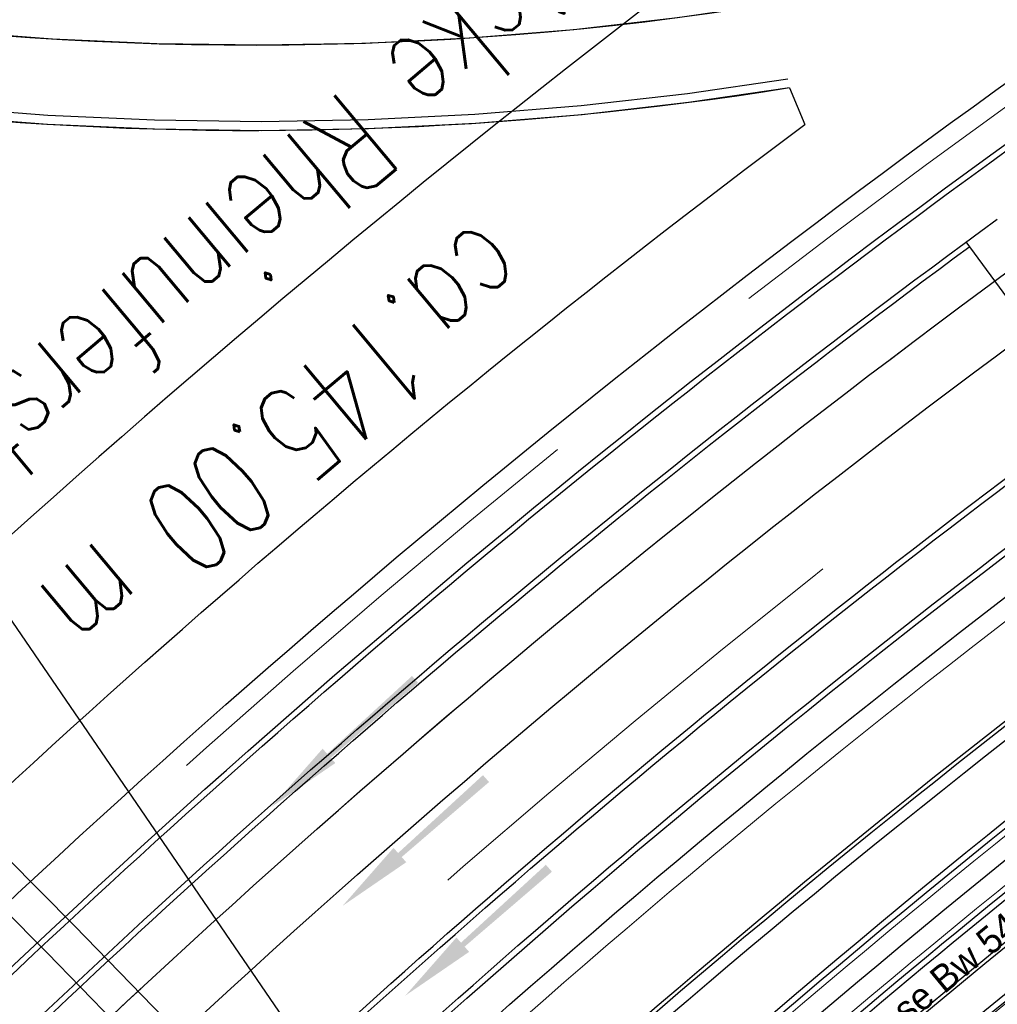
# Model space of a CAD drawing. Header units: metres. Extents: x 3458045 to 3462392, y 5482308 to 5484762.
# Tile 169 of 256: x 3459712 to 3459737, y 5483688 to 5483714. Entities that reach past the tile are written whole.
import ezdxf

# ---------------------------------------------------------------- set-up
doc = ezdxf.new("R2010")
doc.units = ezdxf.units.M
for name, pattern in [('AUSGEZOGEN', [2, 1, 1]), ('VERDECKT', [9.525, 6.35, -3.175]), ('VERDECKT2', [4.7625, 3.175, -1.5875])]:
    doc.linetypes.add(name, pattern=pattern)
for name, color, linetype in [('SP_ACHSE_6522', 7, 'CONTINUOUS'), ('SP_ACHSE_6721', 7, 'CONTINUOUS'), ('SP_ACHSE_6731', 7, 'CONTINUOUS'), ('SP_ACHSE_8521', 7, 'CONTINUOUS'), ('SP_ACHSE_8559', 7, 'CONTINUOUS'), ('SP_ACHSE_8901', 7, 'CONTINUOUS'), ('SP_ACHSE_8911', 7, 'CONTINUOUS'), ('SP_AXIS', 7, 'CONTINUOUS'), ('SP_BW5xx-BrückenB44', 7, 'CONTINUOUS'), ('SP_BW5xx-StwRheinuferstraße', 7, 'CONTINUOUS'), ('SP_StadtbahnFluchtweg', 1, 'CONTINUOUS'), ('SP_TEXT', 2, 'CONTINUOUS'), ('SP_Trogwand_L7+8', 2, 'CONTINUOUS'), ('SP_Tunnelwand_L7+8', 2, 'VERDECKT2'), ('SP_Vb_Planung', 10, 'CONTINUOUS'), ('SP_VERM', 1, 'CONTINUOUS'), ('T__AXIS', 3, 'CONTINUOUS')]:
    doc.layers.add(name, color=color, linetype=linetype)
doc.styles.add('K_ISOCP', font='k_isocp.shx')
doc.styles.add('SP_F', font='romans.shx', dxfattribs={"width": 0.7, "bigfont": 'sp_f.shx'})
doc.linetypes.add('EISENBAHN', pattern='A,0.15,[130,ltypeshp.shx,S=0.25,R=0,X=0,Y=0],0.15', length=0.3)

msp = doc.modelspace()

# ---------------------------------------------------------------- hatches: boundary and pattern name
at = {"layer": 'SP_BW5xx-BrückenB44'}
for points in [[(3459719.912, 5483694.4203), (3459719.7925, 5483694.5549), (3459722.0695, 5483696.5088), (3459721.9102, 5483696.6883), (3459719.6996, 5483694.6596), (3459719.5801, 5483694.7942), (3459718.2502, 5483693.2797)], [(3459721.7594, 5483691.8365), (3459721.6399, 5483691.9711), (3459723.9169, 5483693.925), (3459723.7576, 5483694.1045), (3459721.547, 5483692.0758), (3459721.4275, 5483692.2104), (3459720.0976, 5483690.6959)], [(3459723.3982, 5483689.5011), (3459723.2787, 5483689.6357), (3459725.5557, 5483691.5897), (3459725.3964, 5483691.7692), (3459723.1858, 5483689.7404), (3459723.0663, 5483689.8751), (3459721.7364, 5483688.3605)]]:
    msp.add_hatch(color=154, dxfattribs=at).paths.add_polyline_path(points)

# ---------------------------------------------------------------- linework, layer by layer
at = {"layer": 'SP_ACHSE_6522'}
msp.add_lwpolyline([(3459690.7881, 5483531.9132, -0.2377022), (3459686.1518, 5483610.9287, -0.0061985), (3459687.0669, 5483612.9743, -0.0121933), (3459689.202, 5483617.3074, -0.0105958), (3459691.5324, 5483621.5387, -0.0089985), (3459694.0269, 5483625.6756, -0.0074011), (3459696.6557, 5483629.7285, -0.0058038), (3459699.3906, 5483633.7106, -0.0926184), (3459762.8248, 5483695.6159, -0.000188), (3459762.9764, 5483695.717, -0.0049276), (3459767.5685, 5483698.7086, -0.0035197), (3459772.2105, 5483701.6223, -0.0021118), (3459776.885, 5483704.4835, -0.0007039), (3459781.5756, 5483707.3183), (3459851.7814, 5483749.6586)], format="xyb", dxfattribs=at)
at = {"layer": 'SP_ACHSE_6721'}
msp.add_lwpolyline([(3459679.7641, 5483534.8411, -0.2153203), (3459678.2508, 5483614.3812, -0.0091566), (3459679.763, 5483617.7339, -0.0118607), (3459682.128, 5483622.4365, -0.0103948), (3459684.7, 5483627.0294, -0.0089289), (3459687.4477, 5483631.5195, -0.0074631), (3459690.341, 5483635.9173, -0.0059973), (3459693.3517, 5483640.2356, -0.0909405), (3459758.1619, 5483702.9627, -0.0001847), (3459758.3163, 5483703.0655, -0.0048411), (3459762.9923, 5483706.1077, -0.0034579), (3459767.7182, 5483709.072, -0.0020747), (3459772.4766, 5483711.9837, -0.0006916), (3459777.2511, 5483714.8692), (3459883.1578, 5483778.7402)], format="xyb", dxfattribs=at)
at = {"layer": 'SP_ACHSE_6731'}
msp.add_lwpolyline([(3459881.431, 5483781.605), (3459775.3544, 5483717.6418, 0.0006868), (3459770.5464, 5483714.7367, 0.0020604), (3459765.7545, 5483711.8051, 0.003434), (3459760.995, 5483708.8211, 0.0048076), (3459756.2855, 5483705.7591, 0.0001835), (3459756.13, 5483705.6556, 0.0917105), (3459689.9388, 5483641.4448, 0.005897), (3459686.9574, 5483637.1459, 0.0073719), (3459684.0911, 5483632.7695, 0.0088469), (3459681.3683, 5483628.3025, 0.0103219), (3459678.8188, 5483623.7345, 0.011797), (3459676.4739, 5483619.0584, 0.0045035), (3459675.7031, 5483617.3858, 0.2228231), (3459677.0437, 5483532.3132, 0.0025401)], format="xyb", dxfattribs=at)
at = {"layer": 'SP_ACHSE_8521'}
msp.add_lwpolyline([(3459667.116, 5483524.3467, -0.2255197), (3459663.8072, 5483620.7334, -0.0051343), (3459664.7675, 5483622.8858, -0.011674), (3459667.3044, 5483628.0892, -0.0103411), (3459670.0679, 5483633.176, -0.0090081), (3459673.0262, 5483638.1522, -0.0076752), (3459676.1489, 5483643.027, -0.0063424), (3459679.407, 5483647.8124, -0.0936983), (3459747.1614, 5483714.0324, -0.0004892), (3459747.5816, 5483714.3114, -0.0047607), (3459752.3417, 5483717.3973, -0.0034005), (3459757.1515, 5483720.4051, -0.0020403), (3459761.9938, 5483723.3604, -0.0006801), (3459766.8521, 5483726.2893), (3459833.8685, 5483766.6082)], format="xyb", dxfattribs=at)
at = {"layer": 'SP_ACHSE_8559'}
msp.add_lwpolyline([(3459696.9548, 5483536.2327, -0.2344318), (3459692.8953, 5483607.6275, -0.0063737), (3459693.7491, 5483609.5568, -0.0124985), (3459695.7467, 5483613.6421, -0.0108016), (3459697.9326, 5483617.63, -0.0091049), (3459700.2755, 5483621.5278, -0.0074082), (3459702.7459, 5483625.3463, -0.0057115), (3459705.3156, 5483629.0986, -0.0928262), (3459766.845, 5483689.2823, -0.0001911), (3459766.9943, 5483689.382, -0.005006), (3459771.5129, 5483692.3293, -0.0035757), (3459776.0813, 5483695.1986, -0.0021454), (3459780.6824, 5483698.0155, -0.0007151), (3459785.2995, 5483700.806), (3459855.6534, 5483743.2356)], format="xyb", dxfattribs=at)
at = {"layer": 'SP_ACHSE_8901'}
msp.add_lwpolyline([(3459478.4179, 5483881.5975), (3459663.5917, 5483703.287, -0.0763528), (3459773.4733, 5483559.3038, -0.0026415)], format="xyb", dxfattribs=at)
at = {"layer": 'SP_ACHSE_8911'}
msp.add_lwpolyline([(3459777.2173, 5483559.7474, 0.0769413), (3459666.0197, 5483705.8087), (3459480.8452, 5483884.1198, 0.0146052)], format="xyb", dxfattribs=at)
at = {"layer": 'SP_AXIS'}
for points in [[(3459777.2173, 5483559.7474, 0.0769413), (3459666.0197, 5483705.8087), (3459480.8452, 5483884.1198, 0.0146052)], [(3459478.4179, 5483881.5975), (3459663.5917, 5483703.287, -0.0763528), (3459773.4733, 5483559.3038, -0.0026415)], [(3459881.431, 5483781.605), (3459775.3544, 5483717.6418, 0.0006868), (3459770.5464, 5483714.7367, 0.0020604), (3459765.7545, 5483711.8051, 0.003434), (3459760.995, 5483708.8211, 0.0048076), (3459756.2855, 5483705.7591, 0.0001835), (3459756.13, 5483705.6556, 0.0917105), (3459689.9388, 5483641.4448, 0.005897), (3459686.9574, 5483637.1459, 0.0073719), (3459684.0911, 5483632.7695, 0.0088469), (3459681.3683, 5483628.3025, 0.0103219), (3459678.8188, 5483623.7345, 0.011797), (3459676.4739, 5483619.0584, 0.0045035), (3459675.7031, 5483617.3858, 0.2228231), (3459677.0437, 5483532.3132, 0.0025401)], [(3459679.7641, 5483534.8411, -0.2153203), (3459678.2508, 5483614.3812, -0.0091566), (3459679.763, 5483617.7339, -0.0118607), (3459682.128, 5483622.4365, -0.0103948), (3459684.7, 5483627.0294, -0.0089289), (3459687.4477, 5483631.5195, -0.0074631), (3459690.341, 5483635.9173, -0.0059973), (3459693.3517, 5483640.2356, -0.0909405), (3459758.1619, 5483702.9627, -0.0001847), (3459758.3163, 5483703.0655, -0.0048411), (3459762.9923, 5483706.1077, -0.0034579), (3459767.7182, 5483709.072, -0.0020747), (3459772.4766, 5483711.9837, -0.0006916), (3459777.2511, 5483714.8692), (3459883.1578, 5483778.7402)], [(3459667.116, 5483524.3467, -0.2255197), (3459663.8072, 5483620.7334, -0.0051343), (3459664.7675, 5483622.8858, -0.011674), (3459667.3044, 5483628.0892, -0.0103411), (3459670.0679, 5483633.176, -0.0090081), (3459673.0262, 5483638.1522, -0.0076752), (3459676.1489, 5483643.027, -0.0063424), (3459679.407, 5483647.8124, -0.0936983), (3459747.1614, 5483714.0324, -0.0004892), (3459747.5816, 5483714.3114, -0.0047607), (3459752.3417, 5483717.3973, -0.0034005), (3459757.1515, 5483720.4051, -0.0020403), (3459761.9938, 5483723.3604, -0.0006801), (3459766.8521, 5483726.2893), (3459833.8685, 5483766.6082)], [(3459690.7881, 5483531.9132, -0.2377022), (3459686.1518, 5483610.9287, -0.0061985), (3459687.0669, 5483612.9743, -0.0121933), (3459689.202, 5483617.3074, -0.0105958), (3459691.5324, 5483621.5387, -0.0089985), (3459694.0269, 5483625.6756, -0.0074011), (3459696.6557, 5483629.7285, -0.0058038), (3459699.3906, 5483633.7106, -0.0926184), (3459762.8248, 5483695.6159, -0.000188), (3459762.9764, 5483695.717, -0.0049276), (3459767.5685, 5483698.7086, -0.0035197), (3459772.2105, 5483701.6223, -0.0021118), (3459776.885, 5483704.4835, -0.0007039), (3459781.5756, 5483707.3183), (3459851.7814, 5483749.6586)]]:
    msp.add_lwpolyline(points, format="xyb", dxfattribs=at)
at = {"layer": 'SP_BW5xx-BrückenB44', "color": 96}
msp.add_line((3459731.745, 5483712.0067), (3459732.1465, 5483711.0587), dxfattribs=at)
msp.add_line((3459731.745, 5483712.0067), (3459732.1465, 5483711.0587), dxfattribs=at)
at = {"layer": 'SP_BW5xx-BrückenB44', "color": 96, "ltscale": 0.5}
msp.add_line((3459739.7158, 5483703.3997), (3459736.3507, 5483708.0017), dxfattribs=at)
at = {"layer": 'SP_BW5xx-BrückenB44', "color": 40}
msp.add_lwpolyline([(3459727.3223, 5483657.2027), (3459734.6895, 5483661.7593), (3459726.7799, 5483674.5042), (3459718.9094, 5483687.2732), (3459710.2263, 5483699.9582), (3459701.4903, 5483712.1543), (3459691.4426, 5483723.8012), (3459680.3652, 5483734.5497), (3459668.375, 5483744.3516), (3459662.4435, 5483736.6838), (3459673.7676, 5483727.6016), (3459684.261, 5483717.5004), (3459694.001, 5483706.5986), (3459703.0788, 5483694.6146), (3459711.2625, 5483682.5436), (3459719.236, 5483669.775), (3459727.3223, 5483657.2027)], close=True, dxfattribs=at)
at = {"layer": 'SP_BW5xx-BrückenB44', "color": 96, "linetype": 'VERDECKT', "lineweight": 13, "ltscale": 2, "flags": 128}
for points in [[(3459662.4661, 5483617.5053, -0.0077788), (3459663.8072, 5483620.7334, -0.0051343), (3459664.7675, 5483622.8858, -0.011674), (3459667.3044, 5483628.0892, -0.0103411), (3459670.0679, 5483633.176, -0.0090081), (3459673.0262, 5483638.1522, -0.0076752), (3459676.1489, 5483643.027, -0.0063424), (3459679.407, 5483647.8124, -0.0936983), (3459747.1614, 5483714.0324, -0.0004892), (3459747.5816, 5483714.3114, -0.0047607), (3459752.3417, 5483717.3973, -0.0034005), (3459757.1515, 5483720.4051, -0.0020403), (3459761.9938, 5483723.3604, -0.0006801), (3459766.8521, 5483726.2893), (3459767.293, 5483726.5545)], [(3459665.4795, 5483616.2878, -0.007822), (3459666.7888, 5483619.44, -0.0051343), (3459667.7218, 5483621.5313, -0.011674), (3459670.1917, 5483626.5972, -0.0103411), (3459672.891, 5483631.5659, -0.0090081), (3459675.7894, 5483636.4414, -0.0076752), (3459678.8583, 5483641.2321, -0.0063424), (3459682.07, 5483645.9494, -0.0936983), (3459748.9617, 5483711.3266, -0.0004892), (3459749.3767, 5483711.6021, -0.0047607), (3459754.0836, 5483714.6535, -0.0034005), (3459758.8559, 5483717.6379, -0.0020403), (3459763.6756, 5483720.5793, -0.0006801), (3459768.5263, 5483723.5037), (3459769.1481, 5483723.8778)], [(3459682.0772, 5483609.5819, -0.007823), (3459683.1687, 5483612.2186, -0.0061985), (3459684.1169, 5483614.3381, -0.0121933), (3459686.3226, 5483618.8146, -0.0105958), (3459688.7195, 5483623.1665, -0.0089985), (3459691.2743, 5483627.4036, -0.0074011), (3459693.9555, 5483631.5372, -0.0058038), (3459696.7332, 5483635.5815, -0.0926184), (3459761.0207, 5483698.3192, -0.000188), (3459761.1743, 5483698.4216, -0.0049276), (3459765.8214, 5483701.4491, -0.0035197), (3459770.5021, 5483704.3871, -0.0021118), (3459775.2001, 5483707.2626, -0.0005769), (3459779.0498, 5483709.5906)], [(3459685.0906, 5483608.3644, -0.0078891), (3459686.1518, 5483610.9287, -0.0061985), (3459687.0669, 5483612.9744, -0.0121933), (3459689.202, 5483617.3074, -0.0105958), (3459691.5324, 5483621.5387, -0.0089985), (3459694.0269, 5483625.6756, -0.0074011), (3459696.6557, 5483629.7285, -0.0058038), (3459699.3906, 5483633.7106, -0.0926184), (3459762.8248, 5483695.6159, -0.000188), (3459762.9764, 5483695.717, -0.0049276), (3459767.5685, 5483698.7086, -0.0035197), (3459772.2105, 5483701.6223, -0.0021118), (3459776.885, 5483704.4835, -0.0006033), (3459780.9048, 5483706.914)], [(3459688.3358, 5483607.0533, -0.0079658), (3459689.3643, 5483609.5396, -0.0061985), (3459690.2438, 5483611.5056, -0.0121933), (3459692.3029, 5483615.6842, -0.0105958), (3459694.5618, 5483619.7856, -0.0089985), (3459696.9911, 5483623.8146, -0.0074011), (3459699.5636, 5483627.7806, -0.0058038), (3459702.2525, 5483631.6958, -0.0926184), (3459764.7677, 5483692.7047, -0.000188), (3459764.9171, 5483692.8043, -0.0049276), (3459769.45, 5483695.7574, -0.0035197), (3459774.0503, 5483698.6448, -0.0021118), (3459778.6996, 5483701.4906, -0.0006319), (3459782.9025, 5483704.0315)], [(3459691.5803, 5483605.7424, -0.0069502), (3459692.4355, 5483607.8239, -0.0063737), (3459693.2944, 5483609.7649, -0.0124985), (3459695.3032, 5483613.8729, -0.0108016), (3459697.4994, 5483617.8797, -0.0091049), (3459699.8517, 5483621.7932, -0.0074082), (3459702.3301, 5483625.6241, -0.0057097), (3459704.9063, 5483629.3858, -0.0928259), (3459766.5672, 5483689.698, -0.0001911), (3459766.7168, 5483689.7979, -0.005006), (3459771.2439, 5483692.7508, -0.0035757), (3459775.8184, 5483695.6239, -0.0021454), (3459780.4232, 5483698.4431, -0.0006933), (3459784.9001, 5483701.1491)]]:
    msp.add_lwpolyline(points, format="xyb", dxfattribs=at)
at = {"layer": 'SP_BW5xx-BrückenB44', "color": 96}
for points in [[(3459664.1798, 5483617.514, -0.0063324), (3459665.2636, 5483620.1016, -0.0051343), (3459666.2106, 5483622.2242, -0.011674), (3459668.7147, 5483627.3604, -0.0103411), (3459671.4469, 5483632.3895, -0.0090081), (3459674.3759, 5483637.3165, -0.0076752), (3459677.4723, 5483642.1503, -0.0063424), (3459680.7078, 5483646.9024, -0.0936983), (3459748.0408, 5483712.7108, -0.0004892), (3459748.4584, 5483712.988, -0.0047607), (3459753.1925, 5483716.0571, -0.0034005), (3459757.9841, 5483719.0534, -0.0020403), (3459762.8153, 5483722.0019, -0.0006412), (3459767.392, 5483724.7615)], [(3459668.7247, 5483614.9767, -0.0078715), (3459669.9997, 5483618.0471, -0.0051343), (3459670.9033, 5483620.0725, -0.011674), (3459673.301, 5483624.9903, -0.0103411), (3459675.9312, 5483629.8318, -0.0090081), (3459678.7652, 5483634.5989, -0.0076752), (3459681.7761, 5483639.2992, -0.0063424), (3459684.9379, 5483643.9431, -0.0936983), (3459750.9005, 5483708.4127, -0.0004892), (3459751.3098, 5483708.6844, -0.0047607), (3459755.9594, 5483711.6987, -0.0034005), (3459760.6914, 5483714.6578, -0.0020403), (3459765.4867, 5483717.5844, -0.0006801), (3459770.3293, 5483720.5038), (3459771.1459, 5483720.9951)], [(3459659.9511, 5483618.5214, -0.0077448), (3459661.3188, 5483621.8129, -0.0051343), (3459662.3019, 5483624.0164, -0.011674), (3459664.8947, 5483629.3345, -0.0103411), (3459667.7117, 5483634.5199, -0.0090081), (3459670.7199, 5483639.5801, -0.0076752), (3459673.8875, 5483644.525, -0.0063424), (3459677.1844, 5483649.3673, -0.0936983), (3459745.6588, 5483716.2907, -0.0004892), (3459746.0835, 5483716.5727, -0.0037356), (3459749.8484, 5483719.0244, -0.0034005)], [(3459670.9622, 5483613.4256, -0.0093683), (3459672.4307, 5483616.9924, -0.0051343), (3459673.3121, 5483618.968, -0.011674), (3459675.6552, 5483623.7737, -0.0103411), (3459678.2331, 5483628.5189, -0.0090081), (3459681.0184, 5483633.2039, -0.0076752), (3459683.9854, 5483637.8357, -0.0063424), (3459687.1093, 5483642.424, -0.0936983), (3459752.3685, 5483706.2064, -0.0004892), (3459752.7734, 5483706.4753, -0.0047607), (3459757.3797, 5483709.4614, -0.0034005), (3459762.0812, 5483712.4014, -0.0020403), (3459766.858, 5483715.3167, -0.0006801), (3459771.6944, 5483718.2324), (3459772.6586, 5483718.8125)], [(3459671.089, 5483614.0214, -0.0079096), (3459672.339, 5483617.0322, -0.0051343), (3459673.2212, 5483619.0097, -0.011674), (3459675.5664, 5483623.8196, -0.0103411), (3459678.1463, 5483628.5684, -0.0090081), (3459680.9333, 5483633.2566, -0.0076752), (3459683.902, 5483637.8909, -0.0063424), (3459687.0274, 5483642.4813, -0.0936983), (3459752.3131, 5483706.2897, -0.0004892), (3459752.7182, 5483706.5586, -0.0047607), (3459757.3261, 5483709.5458, -0.0034005), (3459762.0287, 5483712.4866, -0.0020403), (3459766.8062, 5483715.4023, -0.0006801), (3459771.6429, 5483718.3181), (3459772.6015, 5483718.8949)], [(3459671.2403, 5483613.3132, -0.0093772), (3459672.706, 5483616.873, -0.0051343), (3459673.5848, 5483618.8429, -0.011674), (3459675.9217, 5483623.6359, -0.0103411), (3459678.4937, 5483628.3703, -0.0090081), (3459681.2734, 5483633.046, -0.0076752), (3459684.2355, 5483637.67, -0.0063424), (3459687.3551, 5483642.252, -0.0936983), (3459752.5347, 5483705.9567, -0.0004892), (3459752.9391, 5483706.2252, -0.0047607), (3459757.5405, 5483709.2081, -0.0034005), (3459762.2385, 5483712.146, -0.0020403), (3459767.0132, 5483715.06, -0.0006801), (3459771.8489, 5483717.9753), (3459772.8298, 5483718.5654)], [(3459742.1192, 5483716.6369, -0.1590683), (3459688.7712, 5483718.1543, -0.0049605)], [(3459773.5686, 5483717.4994, 0.0004908), (3459770.1317, 5483715.4208, 0.0020604), (3459765.3342, 5483712.4858, 0.003434), (3459760.5654, 5483709.496, 0.0048076), (3459755.843, 5483706.4256, 0.0001835), (3459755.6867, 5483706.3216, 0.0918169), (3459689.2245, 5483641.8206, 0.0059411), (3459686.205, 5483637.462, 0.0074015), (3459683.3002, 5483633.0203, 0.0088619), (3459680.5389, 5483628.4825, 0.0103224), (3459677.9516, 5483623.8381, 0.0117829), (3459675.5699, 5483619.0799, 0.005959), (3459674.5446, 5483616.8334, 0.0080538), (3459673.2779, 5483613.8381, 0.0080538)], [(3459773.6543, 5483717.3758, 0.000492), (3459770.2095, 5483715.2925, 0.0020604), (3459765.413, 5483712.3582, 0.003434), (3459760.646, 5483709.3694, 0.0048076), (3459755.926, 5483706.3006, 0.0001835), (3459755.7698, 5483706.1967, 0.0918169), (3459689.3468, 5483641.7338, 0.0059411), (3459686.3293, 5483637.3781, 0.0074015), (3459683.4269, 5483632.94, 0.0088619), (3459680.6684, 5483628.4068, 0.0103224), (3459678.0841, 5483623.7678, 0.0117829), (3459675.7056, 5483619.0159, 0.005959), (3459674.6817, 5483616.7728, 0.0080538), (3459673.417, 5483613.7819, 0.0080538)], [(3459731.745, 5483712.0067, -0.1263691), (3459688.0368, 5483716.0539, -0.2087736)], [(3459658.7574, 5483619.0037, -0.007729), (3459660.1376, 5483622.3253, -0.0051343), (3459661.1315, 5483624.553, -0.011674), (3459663.7509, 5483629.9256, -0.0103411), (3459666.5933, 5483635.1578, -0.0090081), (3459669.6253, 5483640.2578, -0.0076752), (3459672.8142, 5483645.236, -0.0063424), (3459676.1294, 5483650.1053, -0.0908776), (3459742.5424, 5483715.7442, 0.7365005)], [(3459775.0241, 5483715.3993, 0.0005105), (3459771.4535, 5483713.2401, 0.0020604), (3459766.6739, 5483710.3161, 0.003434), (3459761.9348, 5483707.3449, 0.0048076), (3459757.2535, 5483704.3012, 0.0001835), (3459757.0997, 5483704.1989, 0.0918169), (3459691.3039, 5483640.3447, 0.0059411), (3459688.3182, 5483636.0349, 0.0074015), (3459685.4547, 5483631.6563, 0.0088619), (3459682.7405, 5483627.1957, 0.0103224), (3459680.2043, 5483622.6433, 0.0117829), (3459677.8765, 5483617.9926, 0.005959), (3459676.8768, 5483615.8023, 0.0080538), (3459675.6422, 5483612.8829, 0.0106779)], [(3459776.3939, 5483713.4228, 0.0005291), (3459772.6975, 5483711.1877, 0.0020604), (3459767.9347, 5483708.274, 0.003434), (3459763.2236, 5483705.3203, 0.0048076), (3459758.581, 5483702.3017, 0.0001835), (3459758.4295, 5483702.201, 0.0918169), (3459693.261, 5483638.9556, 0.0059411), (3459690.3072, 5483634.6917, 0.0074015), (3459687.4825, 5483630.3726, 0.0088619), (3459684.8125, 5483625.9847, 0.0103224), (3459682.3246, 5483621.5189, 0.0117829), (3459680.0474, 5483616.9692, 0.005959), (3459679.0718, 5483614.8319, 0.0080538), (3459677.8675, 5483611.9838, 0.0080538)], [(3459776.4795, 5483713.2993, 0.0005303), (3459772.7753, 5483711.0594, 0.0020604), (3459768.0135, 5483708.1464, 0.003434), (3459763.3042, 5483705.1937, 0.0048076), (3459758.6639, 5483702.1768, 0.0001835), (3459758.5127, 5483702.0762, 0.0918169), (3459693.3834, 5483638.8687, 0.0059411), (3459690.4315, 5483634.6078, 0.0074015), (3459687.6093, 5483630.2924, 0.0088619), (3459684.942, 5483625.909, 0.0103224), (3459682.4571, 5483621.4486, 0.0117829), (3459680.1831, 5483616.9053, 0.005959), (3459679.209, 5483614.7712, 0.0080538), (3459678.0065, 5483611.9276, 0.0080538)], [(3459678.7393, 5483610.9305, -0.007755), (3459679.8644, 5483613.6474, -0.0061985), (3459680.8492, 5483615.8488, -0.0121933), (3459683.1332, 5483620.484, -0.0105958), (3459685.6036, 5483624.9697, -0.0089985), (3459688.2254, 5483629.3177, -0.0074011), (3459690.9645, 5483633.5407, -0.0058038), (3459693.7895, 5483637.6539, -0.0926184), (3459759.0223, 5483701.3136, -0.000188), (3459759.1782, 5483701.4175, -0.0049276), (3459763.8861, 5483704.4846, -0.0035197), (3459768.6098, 5483707.4496, -0.0021118), (3459773.3337, 5483710.341, -0.0005477), (3459776.995, 5483712.5554, -0.0005477)], [(3459679.1229, 5483610.1284, -0.0093602), (3459680.461, 5483613.3894, -0.0061985), (3459681.4392, 5483615.5761, -0.0121933), (3459683.709, 5483620.1826, -0.0105958), (3459686.1662, 5483624.6441, -0.0089985), (3459688.7759, 5483628.9721, -0.0074011), (3459691.5046, 5483633.179, -0.0058038), (3459694.321, 5483637.2798, -0.0926184), (3459759.3832, 5483700.7729, -0.000188), (3459759.5386, 5483700.8766, -0.0049276), (3459764.2355, 5483703.9366, -0.0035197), (3459768.9514, 5483706.8966, -0.0021118), (3459773.6706, 5483709.7852, -0.0005529), (3459777.366, 5483712.0201)], [(3459679.401, 5483610.016, -0.0093709), (3459680.7364, 5483613.2704, -0.0061985), (3459681.7115, 5483615.4502, -0.0121933), (3459683.9748, 5483620.0435, -0.0105958), (3459686.4259, 5483624.4938, -0.0089985), (3459689.03, 5483628.8126, -0.0074011), (3459691.7538, 5483633.012, -0.0058038), (3459694.5663, 5483637.1071, -0.0926184), (3459759.5497, 5483700.5234, -0.000188), (3459759.705, 5483700.6269, -0.0049276), (3459764.3968, 5483703.6836, -0.0035197), (3459769.1091, 5483706.6414, -0.0021118), (3459773.8262, 5483709.5286, -0.0005554), (3459777.5373, 5483711.773)], [(3459679.7129, 5483610.5372, -0.0077743), (3459680.8282, 5483613.2307, -0.0061985), (3459681.8022, 5483615.4082, -0.0121933), (3459684.0634, 5483619.9971, -0.0105958), (3459686.5124, 5483624.4438, -0.0089985), (3459689.1147, 5483628.7594, -0.0074011), (3459691.8369, 5483632.9564, -0.0058038), (3459694.6481, 5483637.0495, -0.0926184), (3459759.6052, 5483700.4402, -0.000188), (3459759.7604, 5483700.5437, -0.0049276), (3459764.4505, 5483703.5993, -0.0035197), (3459769.1617, 5483706.5563, -0.0021118), (3459773.878, 5483709.4431, -0.0005562), (3459777.5943, 5483711.6907, -0.0005562)], [(3459656.6944, 5483619.8372, -0.0077027), (3459658.0964, 5483623.2108, -0.0051343), (3459659.109, 5483625.4804, -0.011674), (3459661.7742, 5483630.9471, -0.0103411), (3459664.6606, 5483636.2602, -0.0090081), (3459667.7335, 5483641.4291, -0.0076752), (3459670.9593, 5483646.4648, -0.0063424), (3459674.3063, 5483651.3807, -0.0800487), (3459732.1465, 5483711.0587, -0.0004892)], [(3459681.6136, 5483609.7692, -0.0078132), (3459682.7098, 5483612.4171, -0.0061985), (3459683.663, 5483614.548, -0.0121933), (3459685.8797, 5483619.0464, -0.0105958), (3459688.2867, 5483623.417, -0.0089985), (3459690.8509, 5483627.6694, -0.0074011), (3459693.5401, 5483631.8155, -0.0058038), (3459696.3243, 5483635.8694, -0.0926184), (3459760.7432, 5483698.7351, -0.000188), (3459760.8971, 5483698.8377, -0.0049276), (3459765.5526, 5483701.8707, -0.0035197), (3459770.2393, 5483704.8124, -0.0021118), (3459774.9408, 5483707.6902, -0.0005728), (3459778.7644, 5483710.0024)], [(3459710.1152, 5483687.599, -0.033327), (3459736.3909, 5483709.6409, -0.0004892)], [(3459711.0151, 5483686.6609, -0.0333268), (3459737.1582, 5483708.5915, -0.0004892)], [(3459711.8362, 5483687.238, -0.0313802), (3459736.4407, 5483707.8786, -0.0004892)], [(3459714.9611, 5483682.5474, -0.0333259), (3459740.5227, 5483703.9904, -0.0004892)], [(3459715.5861, 5483683.352, -0.0313216), (3459739.6281, 5483703.5196, -0.0004892)], [(3459715.8611, 5483681.6093, -0.0333257), (3459741.29, 5483702.941, -0.0004892)], [(3459692.0439, 5483605.5551, -0.0069627), (3459692.8953, 5483607.6275, -0.0063737), (3459693.7491, 5483609.5568, -0.0124985), (3459695.7467, 5483613.6421, -0.0108016), (3459697.9326, 5483617.63, -0.0091049), (3459700.2755, 5483621.5278, -0.0074082), (3459702.7459, 5483625.3463, -0.0057105), (3459705.3156, 5483629.0986, -0.0928267), (3459766.845, 5483689.2823, -0.0001911), (3459766.9943, 5483689.382, -0.005006), (3459771.5129, 5483692.3293, -0.0035757), (3459776.0813, 5483695.1986, -0.0021454), (3459780.6824, 5483698.0155, -0.0006975), (3459785.1855, 5483700.7373)], [(3459745.8697, 5483697.6445, 0.0326772), (3459720.704, 5483676.2754, 0.0059411)], [(3459745.1562, 5483696.9255, 0.0306957), (3459721.5277, 5483676.8614, 0.0059411)], [(3459747.1642, 5483695.8655, 0.0326645), (3459722.2283, 5483674.689, 0.0059411)], [(3459746.2767, 5483695.3908, 0.0306728), (3459722.8441, 5483675.4914, 0.0059411)]]:
    msp.add_lwpolyline(points, format="xyb", dxfattribs=at)
at = {"layer": 'SP_BW5xx-BrückenB44', "color": 96, "flags": 128}
for points in [[(3459667.925, 5483615.2998, -0.0078588), (3459669.2084, 5483618.3903, -0.0051343), (3459670.1193, 5483620.432, -0.011674), (3459672.5348, 5483625.3863, -0.0103411), (3459675.182, 5483630.2591, -0.0090081), (3459678.0319, 5483635.053, -0.0076752), (3459681.0571, 5483639.7755, -0.0063424), (3459684.2312, 5483644.4375, -0.0936983), (3459750.4228, 5483709.1308, -0.0004892), (3459750.8334, 5483709.4034, -0.0047607), (3459755.4972, 5483712.4268, -0.0034005), (3459760.2391, 5483715.3922, -0.0020403), (3459765.0404, 5483718.3224, -0.0007879), (3459770.654, 5483721.705, -0.0006412)], [(3459736.3909, 5483709.6409, -0.0110692), (3459745.7419, 5483716.1658, -0.0004892), (3459746.1663, 5483716.4476, -0.003849), (3459750.0442, 5483718.9716, -0.0034005)], [(3459683.9519, 5483609.5255, -0.0049426), (3459684.6304, 5483611.1583, -0.0063737), (3459685.5773, 5483613.2982, -0.0124985), (3459687.774, 5483617.7906, -0.0108016), (3459690.1465, 5483622.1191, -0.0091049), (3459692.658, 5483626.2975, -0.0074082), (3459695.2731, 5483630.3395, -0.0057105), (3459697.9588, 5483634.2612, -0.0928243), (3459761.8506, 5483696.7543, -0.0001911), (3459762.0056, 5483696.8578, -0.005006), (3459766.6784, 5483699.9058, -0.0035757), (3459771.3557, 5483702.8435, -0.0021454), (3459776.0226, 5483705.7006, -0.0006218), (3459780.0556, 5483708.1392, -0.0005392)], [(3459684.091, 5483609.4693, -0.0049426), (3459684.7684, 5483611.0994, -0.0063737), (3459685.7137, 5483613.2357, -0.0124985), (3459687.9071, 5483617.7214, -0.0108016), (3459690.2765, 5483622.0442, -0.0091049), (3459692.7852, 5483626.2179, -0.0074082), (3459695.3978, 5483630.2561, -0.0057105), (3459698.0816, 5483634.1751, -0.0928243), (3459761.9339, 5483696.6296, -0.0001911), (3459762.0888, 5483696.733, -0.005006), (3459766.7591, 5483699.7793, -0.0035757), (3459771.4346, 5483702.7159, -0.0021454), (3459776.1003, 5483705.5724, -0.000623), (3459780.1413, 5483708.0157, -0.0003996)], [(3459685.6955, 5483609.9536, -0.0019591), (3459685.9639, 5483610.5887, -0.0063737), (3459686.8957, 5483612.6946, -0.0124985), (3459689.0603, 5483617.1214, -0.0108016), (3459691.4027, 5483621.3948, -0.0091049), (3459693.887, 5483625.528, -0.0074082), (3459696.4787, 5483629.5339, -0.0057105), (3459699.1457, 5483633.4283, -0.0928243), (3459762.6564, 5483695.5488, -0.0001911), (3459762.8104, 5483695.6517, -0.005006), (3459767.4584, 5483698.6834, -0.0035757), (3459772.1181, 5483701.6101, -0.0021454), (3459776.7744, 5483704.4608, -0.0004104), (3459779.4335, 5483706.0701)], [(3459688.5878, 5483607.6525, -0.0049426), (3459689.2284, 5483609.1941, -0.0063737), (3459690.1235, 5483611.2167, -0.0124985), (3459692.2095, 5483615.4827, -0.0108016), (3459694.4781, 5483619.6217, -0.0091049), (3459696.8958, 5483623.644, -0.0074082), (3459699.4304, 5483627.5616, -0.0057105), (3459702.0516, 5483631.3891, -0.0928243), (3459764.6291, 5483692.5974, -0.0001911), (3459764.7809, 5483692.6988, -0.005006), (3459769.3679, 5483695.6908, -0.0035757), (3459773.9847, 5483698.5904, -0.0021454), (3459778.615, 5483701.4252, -0.0005392), (3459782.1029, 5483703.535, -0.0005392)], [(3459692.279, 5483607.2936, -0.0016974), (3459692.493, 5483607.7994, -0.0063737), (3459693.3513, 5483609.7389, -0.0124985), (3459695.3586, 5483613.8441, -0.0108016), (3459697.5536, 5483617.8485, -0.0091049), (3459699.9047, 5483621.76, -0.0074082), (3459702.3821, 5483625.5893, -0.0057105), (3459704.9575, 5483629.3499, -0.0928243), (3459766.6019, 5483689.646, -0.0001911), (3459766.7515, 5483689.7459, -0.005006), (3459771.2775, 5483692.6981, -0.0035757), (3459775.8513, 5483695.5708, -0.0021454), (3459780.4556, 5483698.3896, -0.0004694), (3459783.4857, 5483700.223)], [(3459693.0847, 5483605.8357, -0.0049426), (3459693.6885, 5483607.2887, -0.0063737), (3459694.5333, 5483609.1977, -0.0124985), (3459696.5119, 5483613.244, -0.0108016), (3459698.6798, 5483617.1992, -0.0091049), (3459701.0065, 5483621.0701, -0.0074082), (3459703.463, 5483624.8671, -0.0057105), (3459706.0216, 5483628.6032, -0.0928243), (3459767.3243, 5483688.5653, -0.0001911), (3459767.4731, 5483688.6646, -0.005006), (3459771.9768, 5483691.6022, -0.0035757), (3459776.5348, 5483694.465, -0.0021454), (3459781.1296, 5483697.278, -0.0007048), (3459785.6778, 5483700.027, -0.0004802)], [(3459693.2238, 5483605.7795, -0.0049426), (3459693.8264, 5483607.2298, -0.0063737), (3459694.6697, 5483609.1353, -0.0124985), (3459696.6449, 5483613.1747, -0.0108016), (3459698.8097, 5483617.1243, -0.0091049), (3459701.1337, 5483620.9905, -0.0074082), (3459703.5877, 5483624.7838, -0.0057105), (3459706.1444, 5483628.517, -0.0928243), (3459767.4077, 5483688.4405, -0.0001911), (3459767.5563, 5483688.5398, -0.005006), (3459772.0575, 5483691.4758, -0.0035757), (3459776.6137, 5483694.3374, -0.0021454), (3459781.2074, 5483697.1497, -0.0007061), (3459785.7634, 5483699.9035, -0.0005392)]]:
    msp.add_lwpolyline(points, format="xyb", dxfattribs=at)
at = {"layer": 'SP_BW5xx-BrückenB44', "color": 96, "lineweight": 13}
for points in [[(3459669.1883, 5483614.7894, -0.0078788), (3459670.4584, 5483617.8481, -0.0051343), (3459671.3578, 5483619.8641, -0.011674), (3459673.7452, 5483624.7608, -0.0103411), (3459676.3656, 5483629.5841, -0.0090081), (3459679.1904, 5483634.3357, -0.0076752), (3459682.193, 5483639.0231, -0.0063424), (3459685.3476, 5483643.6564, -0.0936983), (3459751.1775, 5483707.9964, -0.0004892), (3459751.5859, 5483708.2676, -0.0047607), (3459756.2274, 5483711.2765, -0.0034005), (3459760.9536, 5483714.232, -0.0020403), (3459765.7454, 5483717.1565, -0.0006801), (3459770.5869, 5483720.0752), (3459771.4313, 5483720.5833)], [(3459692.9711, 5483605.1805, -0.0069881), (3459693.8149, 5483607.2346, -0.0063737), (3459694.6583, 5483609.1405, -0.0124985), (3459696.6338, 5483613.1805, -0.0108016), (3459698.7989, 5483617.1305, -0.0091049), (3459701.1231, 5483620.9971, -0.0074082), (3459703.5773, 5483624.7907, -0.0057105), (3459706.1342, 5483628.5242, -0.0928267), (3459767.4008, 5483688.4509, -0.0001911), (3459767.5494, 5483688.5502, -0.005006), (3459772.0508, 5483691.4863, -0.0035757), (3459776.6071, 5483694.348, -0.0021454), (3459781.2009, 5483697.1604, -0.000706), (3459785.7563, 5483699.9138)]]:
    msp.add_lwpolyline(points, format="xyb", dxfattribs=at)
at = {"layer": 'SP_BW5xx-BrückenB44', "color": 96}
for points in [[(3459731.4232, 5483714.2103), (3459728.8291, 5483713.8321), (3459726.127, 5483713.5251), (3459723.4166, 5483713.3036), (3459720.7005, 5483713.168), (3459717.9816, 5483713.1183), (3459715.2624, 5483713.1546), (3459712.5457, 5483713.2769), (3459709.8342, 5483713.485), (3459707.1307, 5483713.7787), (3459704.4378, 5483714.1578), (3459701.7582, 5483714.6218), (3459699.0946, 5483715.1703), (3459696.4498, 5483715.8028), (3459693.8262, 5483716.5185), (3459691.2266, 5483717.3169), (3459688.7577, 5483718.1614)], [(3459731.7442, 5483712.0085), (3459729.1152, 5483711.6253), (3459726.3433, 5483711.3103), (3459723.5627, 5483711.0832), (3459720.7764, 5483710.944), (3459717.987, 5483710.8931), (3459715.1975, 5483710.9303), (3459712.4105, 5483711.0557), (3459709.6288, 5483711.2692), (3459706.8554, 5483711.5706), (3459704.0928, 5483711.9594), (3459701.3439, 5483712.4354), (3459698.6114, 5483712.9981), (3459695.8981, 5483713.647), (3459693.2066, 5483714.3812), (3459690.5397, 5483715.2002), (3459688.0376, 5483716.0561)]]:
    msp.add_lwpolyline(points, dxfattribs=at)
at = {"layer": 'SP_BW5xx-BrückenB44', "color": 96, "linetype": 'AUSGEZOGEN'}
msp.add_lwpolyline([(3459731.7029, 5483712.24), (3459729.085, 5483711.8584), (3459726.3204, 5483711.5442), (3459723.5473, 5483711.3177), (3459720.7684, 5483711.1789), (3459717.9865, 5483711.1281), (3459715.2043, 5483711.1652), (3459712.4248, 5483711.2903), (3459709.6505, 5483711.5033), (3459706.8844, 5483711.8038), (3459704.1292, 5483712.1916), (3459701.3876, 5483712.6664), (3459698.6624, 5483713.2276), (3459695.9563, 5483713.8746), (3459693.2721, 5483714.607), (3459690.6123, 5483715.4238), (3459688.1136, 5483716.2785)], dxfattribs=at)
at = {"layer": 'SP_BW5xx-BrückenB44', "lineweight": 13, "flags": 128}
for points in [[(3459735.603, 5483656.8507, 0.0150537), (3459723.7768, 5483671.3478, 0.0085712), (3459716.6598, 5483679.276, 0.0047547), (3459712.1826, 5483684.0008, 0.0039962), (3459707.3281, 5483688.9468, 0.0003146), (3459706.7922, 5483689.4834)], [(3459735.246, 5483656.4946, 0.0150813), (3459723.4195, 5483670.9967, 0.0085963), (3459716.2935, 5483678.9357, 0.0047547), (3459711.823, 5483683.6534, 0.0039962), (3459706.974, 5483688.5937, 0.0003179), (3459706.4331, 5483689.1354)]]:
    msp.add_lwpolyline(points, format="xyb", dxfattribs=at)
at = {"layer": 'SP_BW5xx-StwRheinuferstraße', "color": 96, "linetype": 'VERDECKT', "lineweight": 13, "ltscale": 2, "flags": 128}
msp.add_lwpolyline([(3459659.221, 5483618.8164, -0.007735), (3459660.5963, 5483622.1263, -0.0051343), (3459661.586, 5483624.3446, -0.011674), (3459664.1951, 5483629.6961, -0.0103411), (3459667.0277, 5483634.9101, -0.0090081), (3459670.0504, 5483639.9946, -0.0076752), (3459673.231, 5483644.9599, -0.0063424), (3459676.5391, 5483649.8187, -0.0936983), (3459745.2226, 5483716.9464, -0.0004892), (3459745.6485, 5483717.2292, -0.0047607), (3459750.4658, 5483720.3522, -0.0034005), (3459755.316, 5483723.3852, -0.0020403), (3459760.1827, 5483726.3553, -0.0006801), (3459765.0492, 5483729.2892), (3459765.2952, 5483729.4372)], format="xyb", dxfattribs=at)
at = {"layer": 'SP_BW5xx-StwRheinuferstraße', "color": 96, "linetype": 'AUSGEZOGEN'}
for points in [[(3459754.06, 5483637.4814), (3459751.6239, 5483641.2176), (3459749.3574, 5483644.5995), (3459746.4866, 5483648.7539), (3459743.5471, 5483652.8649), (3459740.542, 5483656.9283), (3459737.472, 5483660.9428), (3459734.338, 5483664.9076), (3459731.1407, 5483668.8215), (3459727.881, 5483672.6836), (3459724.5596, 5483676.4928), (3459721.1833, 5483680.2418), (3459719.3726, 5483682.2035), (3459715.9111, 5483685.8657), (3459712.4006, 5483689.4793), (3459708.8568, 5483693.0453), (3459705.2886, 5483696.572), (3459698.9899, 5483702.7155, -0.3531379), (3459698.6919, 5483705.2096), (3459701.4907, 5483709.6738), (3459702.8618, 5483712.1726)], [(3459754.9387, 5483637.9647), (3459752.4581, 5483641.7691), (3459750.1841, 5483645.1621), (3459747.3047, 5483649.329), (3459744.3559, 5483653.4531), (3459741.3413, 5483657.5293), (3459738.2615, 5483661.5567), (3459735.1175, 5483665.534), (3459731.91, 5483669.4603), (3459728.64, 5483673.3347), (3459725.3081, 5483677.156), (3459721.9222, 5483680.9156), (3459720.1034, 5483682.8862), (3459716.6332, 5483686.5576), (3459713.1139, 5483690.1801), (3459709.5629, 5483693.7534), (3459705.9892, 5483697.2855), (3459699.6882, 5483703.4314, -0.3531379), (3459699.5391, 5483704.6785), (3459702.3534, 5483709.1673), (3459703.9035, 5483711.9922)], [(3459752.7657, 5483641.2974), (3459752.4581, 5483641.7691), (3459750.1841, 5483645.1621), (3459747.3047, 5483649.329), (3459744.3559, 5483653.4531), (3459741.3413, 5483657.5293), (3459738.2615, 5483661.5567), (3459735.1175, 5483665.534), (3459731.91, 5483669.4603), (3459728.64, 5483673.3347), (3459725.3081, 5483677.156), (3459721.9222, 5483680.9156), (3459720.1034, 5483682.8862), (3459716.6332, 5483686.5576), (3459713.1139, 5483690.1801), (3459709.5629, 5483693.7534), (3459705.9892, 5483697.2855), (3459704.9064, 5483698.3417, -0.3531379)], [(3459751.928, 5483640.7512), (3459751.6239, 5483641.2176), (3459749.3574, 5483644.5995), (3459746.4866, 5483648.7539), (3459743.5471, 5483652.8649), (3459740.542, 5483656.9283), (3459737.472, 5483660.9428), (3459734.338, 5483664.9076), (3459731.1407, 5483668.8215), (3459727.881, 5483672.6836), (3459724.5596, 5483676.4928), (3459721.1833, 5483680.2418), (3459719.3726, 5483682.2035), (3459715.9111, 5483685.8657), (3459712.4006, 5483689.4793), (3459708.8568, 5483693.0453), (3459705.2886, 5483696.572), (3459704.1965, 5483697.6372, -0.3531379)]]:
    msp.add_lwpolyline(points, format="xyb", dxfattribs=at)
at = {"layer": 'SP_StadtbahnFluchtweg'}
for points in [[(3459770.9868, 5483573.8591, 0.0705157), (3459667.0255, 5483706.8532), (3459481.8509, 5483885.1643, 0.0146052), (3459449.208, 5483914.8096, 0.0024244), (3459443.1423, 5483919.951, 0.0025682), (3459435.0409, 5483926.6787, 0.0018344), (3459426.8839, 5483933.332, 0.0011007), (3459418.6913, 5483939.9347, 0.0003669), (3459410.4827, 5483946.5107, -0.0004089), (3459403.1219, 5483952.4081, -0.0012268), (3459395.7842, 5483958.3265, -0.0020447), (3459388.489, 5483964.2898, -0.0028626), (3459381.2564, 5483970.3214, -0.0036805), (3459374.107, 5483976.444, -0.0033791), (3459368.6904, 5483981.2179, -0.0305085), (3459325.9228, 5484024.4096), (3459319.8219, 5484031.3731)], [(3459765.3996, 5483570.6363, 0.070515), (3459662.5516, 5483702.2071), (3459477.377, 5483880.5182, 0.0146052), (3459445.0129, 5483909.9102, 0.0024244), (3459438.9957, 5483915.0106, 0.0025682), (3459430.9457, 5483921.6955, 0.0018344), (3459422.8254, 5483928.3189, 0.0011007), (3459414.655, 5483934.9038, 0.0003669), (3459406.4537, 5483941.4738, -0.0004089), (3459399.0848, 5483947.3777, -0.0012268), (3459391.7225, 5483953.316, -0.0020447), (3459384.3865, 5483959.3127, -0.0028626), (3459377.0972, 5483965.3916, -0.0036805), (3459369.8756, 5483971.5759, -0.0033791), (3459364.3931, 5483976.408, -0.0305085), (3459321.0714, 5484020.1592), (3459314.9705, 5484027.1227)]]:
    msp.add_lwpolyline(points, format="xyb", dxfattribs=at)
at = {"layer": 'SP_Trogwand_L7+8', "color": 1, "linetype": 'VERDECKT2'}
msp.add_lwpolyline([(3459313.5605, 5484025.8859), (3459319.6613, 5484018.9225, 0.0305905), (3459363.2672, 5483974.8987, 0.0033195), (3459368.6704, 5483970.1385, 0.0036712), (3459375.8927, 5483963.9544, 0.0028553), (3459383.1863, 5483957.8724, 0.0020395), (3459390.5307, 5483951.869, 0.0012237), (3459397.9055, 5483945.9206, 0.0004079), (3459405.2911, 5483940.0032, -0.0003675), (3459413.4813, 5483933.4418, -0.0011024), (3459421.6445, 5483926.8625, -0.0018373), (3459429.7612, 5483920.2417, -0.0025722), (3459437.8115, 5483913.5558, -0.002454), (3459443.8899, 5483908.4025, -0.014563), (3459476.0769, 5483879.1664), (3459661.2507, 5483700.8559, -0.0707095), (3459764.0019, 5483569.3047, -0.0707095)], format="xyb", dxfattribs=at)
at = {"layer": 'SP_Tunnelwand_L7+8'}
msp.add_lwpolyline([(3459773.8543, 5483437.9507, -0.0048267), (3459774.0272, 5483438.9405, -0.0102194), (3459774.5464, 5483441.4524, -0.0072994), (3459775.1587, 5483443.9673, -0.0043796), (3459775.8353, 5483446.4883, -0.0014599), (3459776.5472, 5483449.0221), (3459786.6178, 5483484.6011, 0.0010135), (3459787.6513, 5483488.2711, 0.0030406), (3459788.6592, 5483491.9652, 0.0050678), (3459789.6109, 5483495.6897, 0.0070949), (3459790.475, 5483499.4509, 0.0091222), (3459791.2196, 5483503.2528, 0.0111495), (3459791.8118, 5483507.0966, 0.0096243), (3459792.134, 5483509.9866, 0.0966281), (3459789.3676, 5483537.2118, 0.005752), (3459788.8587, 5483538.8251, 0.0123927), (3459787.5017, 5483542.6324, 0.0104385), (3459785.9782, 5483546.3594, 0.0084844), (3459784.3208, 5483550.013, 0.0065303), (3459782.5607, 5483553.6022, 0.0045764), (3459780.7281, 5483557.1386, 0.0026224), (3459778.8515, 5483560.6355, 0.0769413), (3459667.3099, 5483707.1486), (3459482.1353, 5483885.4597, 0.0146052)], format="xyb", dxfattribs=at)
at = {"layer": 'SP_Vb_Planung', "linetype": 'AUSGEZOGEN', "lineweight": 13, "ltscale": 13}
for points in [[(3459777.6566, 5483559.9861, 0.0769413), (3459666.3666, 5483706.1689), (3459481.192, 5483884.48, 0.0146052)], [(3459776.7779, 5483559.5086, 0.0769413), (3459665.6729, 5483705.4486), (3459480.4984, 5483883.7597, 0.0146052)], [(3459478.7647, 5483881.9576), (3459663.9385, 5483703.6472, -0.0763528), (3459773.9123, 5483559.5433, -0.0026415)], [(3459478.0711, 5483881.2373), (3459663.2449, 5483702.9268, -0.0763528), (3459773.0344, 5483559.0643, -0.0026415)], [(3459881.1728, 5483782.0332), (3459775.0962, 5483718.07, 0.0006868), (3459770.2872, 5483715.1643, 0.0020604), (3459765.4918, 5483712.2306, 0.003434), (3459760.7265, 5483709.2429, 0.0048076), (3459756.0089, 5483706.1756, 0.0001835), (3459755.8529, 5483706.0719, 0.0917105), (3459689.5312, 5483641.7344, 0.005897), (3459686.5432, 5483637.426, 0.0073719), (3459683.6688, 5483633.0373, 0.0088469), (3459680.9369, 5483628.5552, 0.0103219), (3459678.3773, 5483623.9691, 0.011797), (3459676.0217, 5483619.2719, 0.0045035), (3459675.2472, 5483617.5909, 0.2228231), (3459676.5944, 5483532.0938, 0.0025401)], [(3459881.6892, 5483781.1768), (3459775.6126, 5483717.2137, 0.0006868), (3459770.8056, 5483714.3091, 0.0020604), (3459766.0171, 5483711.3797, 0.003434), (3459761.2635, 5483708.3993, 0.0048076), (3459756.5621, 5483705.3425, 0.0001835), (3459756.407, 5483705.2394, 0.0917105), (3459690.3464, 5483641.1552, 0.005897), (3459687.3716, 5483636.8658, 0.0073719), (3459684.5134, 5483632.5018, 0.0088469), (3459681.7998, 5483628.0499, 0.0103219), (3459679.2604, 5483623.4999, 0.011797), (3459676.926, 5483618.8448, 0.0045035), (3459676.1591, 5483617.1806, 0.2228231), (3459677.493, 5483532.5326, 0.0025401)], [(3459679.3124, 5483534.6267, -0.2153203), (3459677.7913, 5483614.5783, -0.0091566), (3459679.311, 5483617.9478, -0.0118607), (3459681.6868, 5483622.6717, -0.0103948), (3459684.269, 5483627.2827, -0.0089289), (3459687.0259, 5483631.7881, -0.0074631), (3459689.9274, 5483636.1983, -0.0059973), (3459692.945, 5483640.5264, -0.0909405), (3459757.8847, 5483703.3788, -0.0001847), (3459758.0394, 5483703.4818, -0.0048411), (3459762.7237, 5483706.5294, -0.0034579), (3459767.4554, 5483709.4974, -0.0020747), (3459772.2174, 5483712.4113, -0.0006916), (3459776.993, 5483715.2974), (3459882.8996, 5483779.1684)], [(3459680.2158, 5483535.0556, -0.2153203), (3459678.7103, 5483614.1841, -0.0091566), (3459680.2149, 5483617.52, -0.0118607), (3459682.5693, 5483622.2013, -0.0103948), (3459685.1311, 5483626.7761, -0.0089289), (3459687.8694, 5483631.251, -0.0074631), (3459690.7546, 5483635.6362, -0.0059973), (3459693.7584, 5483639.9447, -0.0909405), (3459758.4392, 5483702.5466, -0.0001847), (3459758.5932, 5483702.6491, -0.0048411), (3459763.2609, 5483705.686, -0.0034579), (3459767.9809, 5483708.6466, -0.0020747), (3459772.7358, 5483711.5562, -0.0006916), (3459777.5091, 5483714.4409), (3459883.416, 5483778.3121)]]:
    msp.add_lwpolyline(points, format="xyb", dxfattribs=at)
at = {"layer": 'SP_Vb_Planung', "linetype": 'EISENBAHN', "lineweight": 13, "ltscale": 13}
for points in [[(3459777.2173, 5483559.7474, 0.0769413), (3459666.0197, 5483705.8087), (3459480.8452, 5483884.1198, 0.0146052)], [(3459478.4179, 5483881.5975), (3459663.5917, 5483703.287, -0.0763528), (3459773.4733, 5483559.3038, -0.0026415)], [(3459881.431, 5483781.605), (3459775.3544, 5483717.6418, 0.0006868), (3459770.5464, 5483714.7367, 0.0020604), (3459765.7545, 5483711.8051, 0.003434), (3459760.995, 5483708.8211, 0.0048076), (3459756.2855, 5483705.7591, 0.0001835), (3459756.13, 5483705.6556, 0.0917105), (3459689.9388, 5483641.4448, 0.005897), (3459686.9574, 5483637.1459, 0.0073719), (3459684.0911, 5483632.7695, 0.0088469), (3459681.3683, 5483628.3025, 0.0103219), (3459678.8188, 5483623.7345, 0.011797), (3459676.4739, 5483619.0584, 0.0045035), (3459675.7031, 5483617.3858, 0.2228231), (3459677.0437, 5483532.3132, 0.0025401)], [(3459679.7641, 5483534.8411, -0.2153203), (3459678.2508, 5483614.3812, -0.0091566), (3459679.763, 5483617.7339, -0.0118607), (3459682.128, 5483622.4365, -0.0103948), (3459684.7, 5483627.0294, -0.0089289), (3459687.4477, 5483631.5195, -0.0074631), (3459690.341, 5483635.9173, -0.0059973), (3459693.3517, 5483640.2356, -0.0909405), (3459758.1619, 5483702.9627, -0.0001847), (3459758.3163, 5483703.0655, -0.0048411), (3459762.9923, 5483706.1077, -0.0034579), (3459767.7182, 5483709.072, -0.0020747), (3459772.4766, 5483711.9837, -0.0006916), (3459777.2511, 5483714.8692), (3459883.1578, 5483778.7402)]]:
    msp.add_lwpolyline(points, format="xyb", dxfattribs=at)
at = {"layer": 'SP_VERM', "color": 3, "linetype": 'AUSGEZOGEN'}
msp.add_lwpolyline([(3459761.2142, 5483736.2835, 0.0003859), (3459758.4868, 5483734.6333, 0.0020604), (3459753.5312, 5483731.6017, 0.003434), (3459748.5011, 5483728.4479, 0.0048076), (3459743.4164, 5483725.142, 0.0001835), (3459743.2379, 5483725.0233, 0.0917105), (3459670.9716, 5483654.9191, 0.005897), (3459667.6841, 5483650.1785, 0.0073719), (3459664.442, 5483645.2283, 0.0088469), (3459661.2907, 5483640.0584, 0.0103219), (3459658.2731, 5483634.6517, 0.011797), (3459655.4361, 5483628.9942, 0.0045035), (3459654.4858, 5483626.9322, 0.0132704), (3459651.9568, 5483620.8865, 0.0132704)], format="xyb", dxfattribs=at)
at = {"layer": 'T__AXIS'}
for points in [[(3459775.7464, 5483558.7883, 0.0770008), (3459664.8059, 5483704.5483), (3459479.6324, 5483882.859, 0.0145947)], [(3459678.2644, 5483533.918, -0.2160712), (3459676.6775, 5483615.1548, -0.0091087), (3459678.2113, 5483618.5482, -0.011808), (3459680.6089, 5483623.3083, -0.0103602), (3459683.2152, 5483627.9576, -0.0089125), (3459685.9988, 5483632.5031, -0.0074648), (3459688.9298, 5483636.9551, -0.0060172), (3459691.9798, 5483641.3264, -0.0905782), (3459756.9676, 5483704.2661, -0.0005795), (3459757.4596, 5483704.5937, -0.0047821), (3459762.1946, 5483707.6716, -0.0034158), (3459766.9794, 5483710.6714, -0.0020495), (3459771.7968, 5483713.6187, -0.0006832), (3459776.6302, 5483716.5397), (3459882.2544, 5483780.2402)]]:
    msp.add_lwpolyline(points, format="xyb", dxfattribs=at)

# ---------------------------------------------------------------- texts
at = {"layer": 'SP_TEXT', "color": 2, "lineweight": 35, "style": 'K_ISOCP'}
msp.add_text('Achse Bw 541', height=0.7, rotation=39.49367, dxfattribs=at).set_placement((3459733.5668, 5483686.5704))
at = {"layer": 'SP_VERM', "color": 5, "linetype": 'AUSGEZOGEN', "char_height": 2.5, "attachment_point": 5, "rotation": 219.95151, "style": 'SP_F'}
for s, insert in [('\\A1;(Brücke Rheinuferstr. Linie 6)', (3459714.9358, 5483706.5715)), ('\\A1; ca.145.00 m', (3459719.1339, 5483703.1663))]:
    msp.add_mtext(s, dxfattribs=dict(at, insert=insert))

doc.saveas('drawing.dxf')
